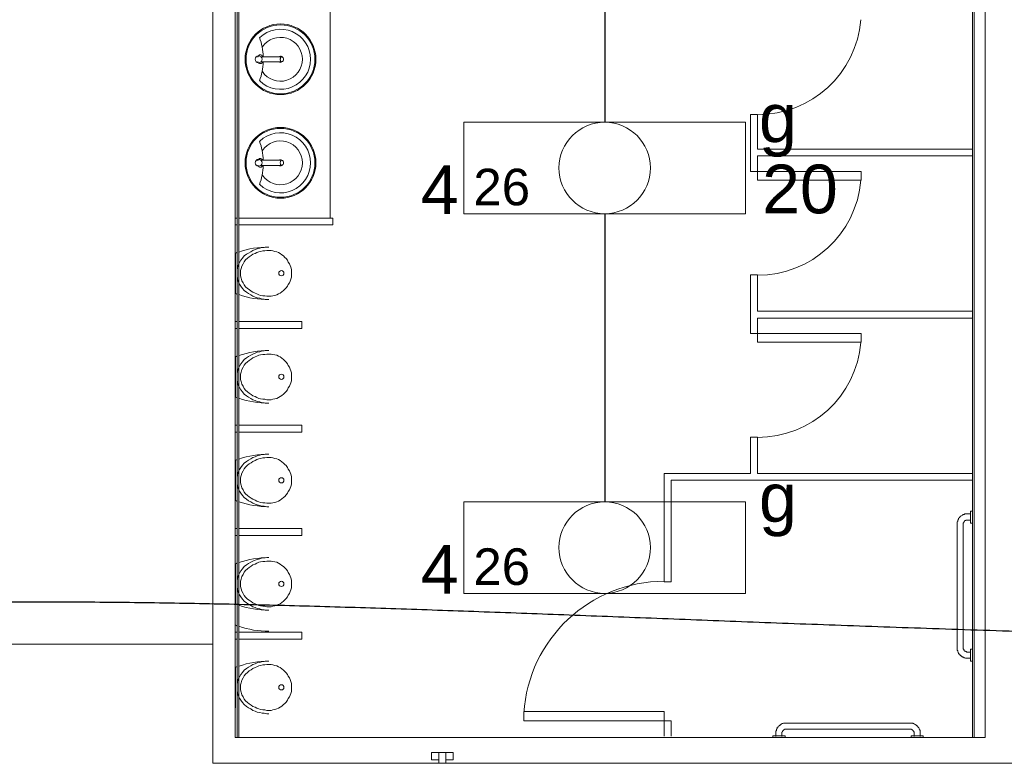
# Model space of a CAD drawing. Header units: metres. Extents: x -81 to 1042, y -541 to 334.
# Tile 90 of 130: x 819.34 to 825.04, y 200.73 to 205.04. Entities that reach past the tile are written whole.
import ezdxf

# ---------------------------------------------------------------- set-up
doc = ezdxf.new("R2010")
doc.units = ezdxf.units.M
for name, color, linetype, lineweight in [('Arquitetura ', 134, 'Continuous', 5), ('EL-Condutos', 4, 'Continuous', 30), ('EL-Textos pontos', 5, 'Continuous', 20), ('P-SIMBOL', 5, 'Continuous', 20)]:
    doc.layers.add(name, color=color, linetype=linetype, lineweight=lineweight)
doc.styles.add('Arial', font='arial.ttf', dxfattribs={"height": 0.025})

msp = doc.modelspace()

# ---------------------------------------------------------------- linework, layer by layer
at = {"layer": 'Arquitetura ', "color": 7}
for p, q in [((820.4563, 207.6336), (820.4563, 200.7336)), ((820.5863, 200.8836), (820.5863, 207.4836)), ((820.5963, 207.4836), (820.5963, 200.8836)), ((820.6063, 200.8836), (820.6063, 207.4836)), ((824.8663, 200.8836), (824.8663, 206.1336)), ((824.9313, 206.1336), (824.9313, 200.8836)), ((824.8563, 205.1936), (824.8563, 204.2936)), ((823.5713, 204.4936), (823.5713, 204.1636)), ((823.6113, 204.4936), (823.5713, 204.4936)), ((823.6113, 204.2936), (823.6113, 204.4936)), ((824.8563, 204.2936), (823.6113, 204.2936)), ((823.6113, 204.1636), (823.6113, 204.2536)), ((823.6113, 204.2536), (824.8563, 204.2536)), ((824.8563, 204.2536), (824.8563, 203.3536)), ((823.5713, 204.1636), (823.6113, 204.1636)), ((823.6113, 204.1636), (824.2113, 204.1636)), ((823.6113, 204.1636), (823.6113, 204.1136)), ((824.2113, 204.1636), (824.2113, 204.1136)), ((823.6113, 204.1136), (824.2113, 204.1136)), ((823.5713, 203.5636), (823.5713, 203.2236)), ((823.6113, 203.5636), (823.5713, 203.5636)), ((823.6113, 203.3536), (823.6113, 203.5636)), ((824.8563, 203.3536), (823.6113, 203.3536)), ((823.6113, 203.2236), (823.6113, 203.3136)), ((823.6113, 203.3136), (824.8563, 203.3136)), ((824.8563, 203.3136), (824.8563, 202.4136)), ((823.5713, 203.2236), (823.6113, 203.2236)), ((823.6113, 203.2236), (824.2113, 203.2236)), ((823.6113, 203.2236), (823.6113, 203.1736)), ((824.2113, 203.2236), (824.2113, 203.1736)), ((823.6113, 203.1736), (824.2113, 203.1736)), ((823.5713, 202.6236), (823.5713, 202.4136)), ((823.6113, 202.6236), (823.5713, 202.6236)), ((823.6113, 202.4136), (823.6113, 202.6236)), ((823.0713, 202.4136), (823.0713, 201.7856)), ((823.5713, 202.4136), (823.0713, 202.4136)), ((824.8563, 202.4136), (823.6113, 202.4136)), ((823.1113, 201.7856), (823.1113, 202.3736)), ((823.1113, 202.3736), (824.8563, 202.3736)), ((824.8563, 202.3736), (824.8563, 200.8836)), ((823.0713, 201.7856), (823.1113, 201.7856)), ((823.0713, 201.0336), (822.2583, 201.0336)), ((822.2583, 200.9806), (822.2583, 201.0336)), ((823.0713, 200.9806), (823.0713, 201.0336)), ((823.0713, 200.9806), (822.2583, 200.9806)), ((823.0713, 200.9806), (823.0713, 200.8906)), ((823.1113, 200.9806), (823.0713, 200.9806)), ((823.1113, 200.8906), (823.1113, 200.9806)), ((824.8563, 200.8836), (820.5863, 200.8836)), ((824.9313, 200.8836), (824.8663, 200.8836)), ((821.7233, 200.7956), (821.7233, 200.7536)), ((821.7233, 200.7956), (821.8483, 200.7956)), ((821.7663, 200.7956), (821.7663, 200.7336)), ((821.8063, 200.7336), (821.8063, 200.7956)), ((821.8483, 200.7956), (821.8483, 200.7536)), ((820.4563, 200.7336), (829.5313, 200.7336)), ((821.7233, 200.7536), (821.7663, 200.7536)), ((821.7663, 200.7336), (821.8063, 200.7336)), ((821.8483, 200.7536), (821.8063, 200.7536))]:
    msp.add_line(p, q, dxfattribs=at)
at = {"layer": 'Arquitetura ', "color": 8}
for p, q in [((821.1363, 203.8936), (821.1363, 207.4836)), ((820.8563, 204.8286), (820.7333, 204.8286)), ((820.8563, 204.7986), (820.7333, 204.7986)), ((820.8563, 204.2286), (820.7333, 204.2286)), ((820.8563, 204.1986), (820.7333, 204.1986)), ((820.5863, 203.8936), (820.5963, 203.8936)), ((820.6063, 203.8936), (821.1513, 203.8936)), ((821.1513, 203.8536), (821.1513, 203.8936)), ((820.5963, 203.8536), (820.5863, 203.8536)), ((821.1513, 203.8536), (820.6063, 203.8536)), ((820.5883, 203.4556), (820.5883, 203.6906)), ((820.5863, 203.2936), (820.5963, 203.2936)), ((820.6063, 203.2936), (820.9713, 203.2936)), ((820.9713, 203.2536), (820.9713, 203.2936)), ((820.5963, 203.2536), (820.5863, 203.2536)), ((820.9713, 203.2536), (820.6063, 203.2536)), ((820.5883, 202.8556), (820.5883, 203.0906)), ((820.5863, 202.6936), (820.5963, 202.6936)), ((820.6063, 202.6936), (820.9713, 202.6936)), ((820.9713, 202.6536), (820.9713, 202.6936)), ((820.5963, 202.6536), (820.5863, 202.6536)), ((820.9713, 202.6536), (820.6063, 202.6536)), ((820.5883, 202.2556), (820.5883, 202.4906)), ((824.8463, 202.1786), (824.8263, 202.1786)), ((824.8563, 202.1956), (824.8463, 202.1956)), ((824.8463, 202.1606), (824.8463, 202.1956)), ((824.8463, 202.1256), (824.8463, 202.1606)), ((824.7683, 202.1206), (824.7683, 201.4006)), ((824.8033, 201.4006), (824.8033, 202.1206)), ((824.8263, 202.1436), (824.8463, 202.1436)), ((824.8463, 202.1256), (824.8563, 202.1256)), ((820.5863, 202.0936), (820.5963, 202.0936)), ((820.5963, 202.0536), (820.5863, 202.0536)), ((820.6063, 202.0936), (820.9713, 202.0936)), ((820.9713, 202.0536), (820.6063, 202.0536)), ((820.9713, 202.0536), (820.9713, 202.0936)), ((820.5883, 201.6556), (820.5883, 201.8906)), ((820.5863, 201.4936), (820.5963, 201.4936)), ((820.6063, 201.4936), (820.9713, 201.4936)), ((820.9713, 201.4536), (820.9713, 201.4936)), ((819.2563, 201.4236), (820.4563, 201.4236)), ((820.5963, 201.4536), (820.5863, 201.4536)), ((820.9713, 201.4536), (820.6063, 201.4536)), ((824.8463, 201.3786), (824.8263, 201.3786)), ((824.8563, 201.3956), (824.8463, 201.3956)), ((824.8463, 201.3606), (824.8463, 201.3956)), ((824.8463, 201.3256), (824.8463, 201.3606)), ((824.8263, 201.3436), (824.8463, 201.3436)), ((824.8463, 201.3256), (824.8563, 201.3256)), ((820.5883, 201.0556), (820.5883, 201.2906)), ((824.4963, 200.9656), (823.7763, 200.9656)), ((823.7183, 200.9086), (823.7183, 200.8886)), ((823.7533, 200.8886), (823.7533, 200.9086)), ((823.7763, 200.9306), (824.4963, 200.9306)), ((824.5183, 200.9086), (824.5183, 200.8886)), ((824.5533, 200.8886), (824.5533, 200.9086)), ((823.7013, 200.8936), (823.7013, 200.8836)), ((823.7013, 200.8936), (823.7363, 200.8936)), ((823.7363, 200.8936), (823.7713, 200.8936)), ((823.7713, 200.8836), (823.7713, 200.8936)), ((824.5013, 200.8936), (824.5013, 200.8836)), ((824.5013, 200.8936), (824.5363, 200.8936)), ((824.5363, 200.8936), (824.5713, 200.8936)), ((824.5713, 200.8836), (824.5713, 200.8936))]:
    msp.add_line(p, q, dxfattribs=at)
at = {"layer": 'Arquitetura ', "color": 1}
for p, q in [((824.8563, 204.2936), (824.8563, 204.2536)), ((824.8563, 203.3536), (824.8563, 203.3136)), ((824.8563, 202.4136), (824.8563, 202.3736)), ((824.8663, 200.8836), (824.8563, 200.8836))]:
    msp.add_line(p, q, dxfattribs=at)
at = {"layer": 'Arquitetura ', "color": 8}
for points in [[(820.7313, 204.8386), (820.7283, 204.8386), (820.7263, 204.8386), (820.7233, 204.8356), (820.7233, 204.8356), (820.7213, 204.8336), (820.7183, 204.8336), (820.7183, 204.8306), (820.7163, 204.8286), (820.7163, 204.8256), (820.7163, 204.8256)], [(820.7433, 204.8306), (820.7433, 204.8336), (820.7413, 204.8336), (820.7383, 204.8356), (820.7383, 204.8356), (820.7363, 204.8386), (820.7333, 204.8386), (820.7313, 204.8386)], [(820.7163, 204.8006), (820.7163, 204.8006), (820.7163, 204.7986), (820.7183, 204.7956), (820.7183, 204.7936), (820.7213, 204.7936), (820.7233, 204.7906), (820.7233, 204.7906), (820.7263, 204.7886), (820.7283, 204.7886), (820.7313, 204.7886)], [(820.7313, 204.7886), (820.7333, 204.7886), (820.7363, 204.7886), (820.7383, 204.7906), (820.7383, 204.7906), (820.7413, 204.7936), (820.7433, 204.7936), (820.7433, 204.7956)], [(820.8563, 204.8286), (820.8533, 204.8286), (820.8533, 204.8286), (820.8513, 204.8256), (820.8513, 204.8256), (820.8513, 204.8256), (820.8483, 204.8236), (820.8483, 204.8236), (820.8483, 204.8206), (820.8483, 204.8206), (820.8483, 204.8206), (820.8483, 204.8186), (820.8483, 204.8186), (820.8483, 204.8186), (820.8463, 204.8156), (820.8463, 204.8156), (820.8463, 204.8156), (820.8463, 204.8136), (820.8463, 204.8136), (820.8463, 204.8136), (820.8463, 204.8106), (820.8463, 204.8106), (820.8463, 204.8106), (820.8483, 204.8086), (820.8483, 204.8086), (820.8483, 204.8086), (820.8483, 204.8056), (820.8483, 204.8056), (820.8483, 204.8056), (820.8483, 204.8036), (820.8483, 204.8036), (820.8513, 204.8006), (820.8513, 204.8006), (820.8513, 204.8006), (820.8533, 204.7986), (820.8533, 204.7986), (820.8563, 204.7986)], [(820.7313, 204.2386), (820.7283, 204.2386), (820.7263, 204.2386), (820.7233, 204.2356), (820.7233, 204.2356), (820.7213, 204.2336), (820.7183, 204.2336), (820.7183, 204.2306), (820.7163, 204.2286), (820.7163, 204.2256), (820.7163, 204.2256)], [(820.7433, 204.2306), (820.7433, 204.2336), (820.7413, 204.2336), (820.7383, 204.2356), (820.7383, 204.2356), (820.7363, 204.2386), (820.7333, 204.2386), (820.7313, 204.2386)], [(820.8563, 204.2286), (820.8533, 204.2286), (820.8533, 204.2286), (820.8513, 204.2256), (820.8513, 204.2256), (820.8513, 204.2256), (820.8483, 204.2236), (820.8483, 204.2236), (820.8483, 204.2206), (820.8483, 204.2206), (820.8483, 204.2206), (820.8483, 204.2186), (820.8483, 204.2186), (820.8483, 204.2186), (820.8463, 204.2156), (820.8463, 204.2156), (820.8463, 204.2156), (820.8463, 204.2136), (820.8463, 204.2136), (820.8463, 204.2136), (820.8463, 204.2106), (820.8463, 204.2106), (820.8463, 204.2106), (820.8483, 204.2086), (820.8483, 204.2086), (820.8483, 204.2086), (820.8483, 204.2056), (820.8483, 204.2056), (820.8483, 204.2056), (820.8483, 204.2036), (820.8483, 204.2036), (820.8513, 204.2006), (820.8513, 204.2006), (820.8513, 204.2006), (820.8533, 204.1986), (820.8533, 204.1986), (820.8563, 204.1986)], [(820.7163, 204.2006), (820.7163, 204.2006), (820.7163, 204.1986), (820.7183, 204.1956), (820.7183, 204.1936), (820.7213, 204.1936), (820.7233, 204.1906), (820.7233, 204.1906), (820.7263, 204.1886), (820.7283, 204.1886), (820.7313, 204.1886)], [(820.7313, 204.1886), (820.7333, 204.1886), (820.7363, 204.1886), (820.7383, 204.1906), (820.7383, 204.1906), (820.7413, 204.1936), (820.7433, 204.1936), (820.7433, 204.1956)], [(820.7813, 203.7256), (820.7683, 203.7256), (820.7533, 203.7236), (820.7413, 203.7236), (820.7283, 203.7186), (820.7133, 203.7156), (820.7013, 203.7106), (820.6883, 203.7056), (820.6763, 203.6986), (820.6633, 203.6906), (820.6513, 203.6836), (820.6383, 203.6736), (820.6283, 203.6606), (820.6183, 203.6486), (820.6113, 203.6356), (820.6033, 203.6206), (820.5983, 203.6056), (820.5963, 203.5886), (820.5963, 203.5736), (820.5963, 203.5586), (820.5983, 203.5406), (820.6033, 203.5256), (820.6113, 203.5106), (820.6183, 203.4986), (820.6283, 203.4856), (820.6383, 203.4736), (820.6513, 203.4636), (820.6633, 203.4556), (820.6763, 203.4486), (820.6883, 203.4406), (820.7013, 203.4356), (820.7133, 203.4306), (820.7283, 203.4286), (820.7413, 203.4236), (820.7533, 203.4236), (820.7683, 203.4206), (820.7813, 203.4206)], [(820.7813, 203.7056), (820.7683, 203.7056), (820.7583, 203.7036), (820.7463, 203.7036), (820.7333, 203.7006), (820.7233, 203.6986), (820.7113, 203.6936), (820.7013, 203.6886), (820.6883, 203.6836), (820.6783, 203.6756), (820.6663, 203.6686), (820.6563, 203.6606), (820.6463, 203.6506), (820.6383, 203.6406), (820.6313, 203.6286), (820.6233, 203.6156), (820.6213, 203.6006), (820.6163, 203.5886), (820.6163, 203.5736), (820.6163, 203.5586), (820.6213, 203.5456), (820.6233, 203.5306), (820.6313, 203.5186), (820.6383, 203.5056), (820.6463, 203.4956), (820.6563, 203.4856), (820.6663, 203.4786), (820.6783, 203.4706), (820.6883, 203.4636), (820.7013, 203.4586), (820.7113, 203.4536), (820.7233, 203.4486), (820.7333, 203.4456), (820.7463, 203.4436), (820.7583, 203.4436), (820.7683, 203.4406), (820.7813, 203.4406)], [(820.7813, 203.4406), (820.7933, 203.4406), (820.8033, 203.4436), (820.8163, 203.4456), (820.8263, 203.4486), (820.8363, 203.4536), (820.8463, 203.4586), (820.8563, 203.4656), (820.8663, 203.4736), (820.8733, 203.4806), (820.8813, 203.4886), (820.8883, 203.4986), (820.8933, 203.5086), (820.9013, 203.5186), (820.9033, 203.5286), (820.9083, 203.5386), (820.9113, 203.5506), (820.9113, 203.5606), (820.9113, 203.5736), (820.9113, 203.5856), (820.9113, 203.5956), (820.9083, 203.6086), (820.9033, 203.6186), (820.9013, 203.6286), (820.8933, 203.6386), (820.8883, 203.6486), (820.8813, 203.6586), (820.8733, 203.6656), (820.8663, 203.6736), (820.8563, 203.6806), (820.8463, 203.6886), (820.8363, 203.6936), (820.8263, 203.6986), (820.8163, 203.7006), (820.8033, 203.7036), (820.7933, 203.7056), (820.7813, 203.7056)], [(820.7813, 203.1256), (820.7683, 203.1256), (820.7533, 203.1236), (820.7413, 203.1236), (820.7283, 203.1186), (820.7133, 203.1156), (820.7013, 203.1106), (820.6883, 203.1056), (820.6763, 203.0986), (820.6633, 203.0906), (820.6513, 203.0836), (820.6383, 203.0736), (820.6283, 203.0606), (820.6183, 203.0486), (820.6113, 203.0356), (820.6033, 203.0206), (820.5983, 203.0056), (820.5963, 202.9886), (820.5963, 202.9736), (820.5963, 202.9586), (820.5983, 202.9406), (820.6033, 202.9256), (820.6113, 202.9106), (820.6183, 202.8986), (820.6283, 202.8856), (820.6383, 202.8736), (820.6513, 202.8636), (820.6633, 202.8556), (820.6763, 202.8486), (820.6883, 202.8406), (820.7013, 202.8356), (820.7133, 202.8306), (820.7283, 202.8286), (820.7413, 202.8236), (820.7533, 202.8236), (820.7683, 202.8206), (820.7813, 202.8206)], [(820.7813, 203.1056), (820.7683, 203.1056), (820.7583, 203.1036), (820.7463, 203.1036), (820.7333, 203.1006), (820.7233, 203.0986), (820.7113, 203.0936), (820.7013, 203.0886), (820.6883, 203.0836), (820.6783, 203.0756), (820.6663, 203.0686), (820.6563, 203.0606), (820.6463, 203.0506), (820.6383, 203.0406), (820.6313, 203.0286), (820.6233, 203.0156), (820.6213, 203.0006), (820.6163, 202.9886), (820.6163, 202.9736), (820.6163, 202.9586), (820.6213, 202.9456), (820.6233, 202.9306), (820.6313, 202.9186), (820.6383, 202.9056), (820.6463, 202.8956), (820.6563, 202.8856), (820.6663, 202.8786), (820.6783, 202.8706), (820.6883, 202.8636), (820.7013, 202.8586), (820.7113, 202.8536), (820.7233, 202.8486), (820.7333, 202.8456), (820.7463, 202.8436), (820.7583, 202.8436), (820.7683, 202.8406), (820.7813, 202.8406)], [(820.7813, 202.8406), (820.7933, 202.8406), (820.8033, 202.8436), (820.8163, 202.8456), (820.8263, 202.8486), (820.8363, 202.8536), (820.8463, 202.8586), (820.8563, 202.8656), (820.8663, 202.8736), (820.8733, 202.8806), (820.8813, 202.8886), (820.8883, 202.8986), (820.8933, 202.9086), (820.9013, 202.9186), (820.9033, 202.9286), (820.9083, 202.9386), (820.9113, 202.9506), (820.9113, 202.9606), (820.9113, 202.9736), (820.9113, 202.9856), (820.9113, 202.9956), (820.9083, 203.0086), (820.9033, 203.0186), (820.9013, 203.0286), (820.8933, 203.0386), (820.8883, 203.0486), (820.8813, 203.0586), (820.8733, 203.0656), (820.8663, 203.0736), (820.8563, 203.0806), (820.8463, 203.0886), (820.8363, 203.0936), (820.8263, 203.0986), (820.8163, 203.1006), (820.8033, 203.1036), (820.7933, 203.1056), (820.7813, 203.1056)], [(820.7813, 202.5256), (820.7683, 202.5256), (820.7533, 202.5236), (820.7413, 202.5236), (820.7283, 202.5186), (820.7133, 202.5156), (820.7013, 202.5106), (820.6883, 202.5056), (820.6763, 202.4986), (820.6633, 202.4906), (820.6513, 202.4836), (820.6383, 202.4736), (820.6283, 202.4606), (820.6183, 202.4486), (820.6113, 202.4356), (820.6033, 202.4206), (820.5983, 202.4056), (820.5963, 202.3886), (820.5963, 202.3736), (820.5963, 202.3586), (820.5983, 202.3406), (820.6033, 202.3256), (820.6113, 202.3106), (820.6183, 202.2986), (820.6283, 202.2856), (820.6383, 202.2736), (820.6513, 202.2636), (820.6633, 202.2556), (820.6763, 202.2486), (820.6883, 202.2406), (820.7013, 202.2356), (820.7133, 202.2306), (820.7283, 202.2286), (820.7413, 202.2236), (820.7533, 202.2236), (820.7683, 202.2206), (820.7813, 202.2206)], [(820.7813, 202.5056), (820.7683, 202.5056), (820.7583, 202.5036), (820.7463, 202.5036), (820.7333, 202.5006), (820.7233, 202.4986), (820.7113, 202.4936), (820.7013, 202.4886), (820.6883, 202.4836), (820.6783, 202.4756), (820.6663, 202.4686), (820.6563, 202.4606), (820.6463, 202.4506), (820.6383, 202.4406), (820.6313, 202.4286), (820.6233, 202.4156), (820.6213, 202.4006), (820.6163, 202.3886), (820.6163, 202.3736), (820.6163, 202.3586), (820.6213, 202.3456), (820.6233, 202.3306), (820.6313, 202.3186), (820.6383, 202.3056), (820.6463, 202.2956), (820.6563, 202.2856), (820.6663, 202.2786), (820.6783, 202.2706), (820.6883, 202.2636), (820.7013, 202.2586), (820.7113, 202.2536), (820.7233, 202.2486), (820.7333, 202.2456), (820.7463, 202.2436), (820.7583, 202.2436), (820.7683, 202.2406), (820.7813, 202.2406)], [(820.7813, 202.2406), (820.7933, 202.2406), (820.8033, 202.2436), (820.8163, 202.2456), (820.8263, 202.2486), (820.8363, 202.2536), (820.8463, 202.2586), (820.8563, 202.2656), (820.8663, 202.2736), (820.8733, 202.2806), (820.8813, 202.2886), (820.8883, 202.2986), (820.8933, 202.3086), (820.9013, 202.3186), (820.9033, 202.3286), (820.9083, 202.3386), (820.9113, 202.3506), (820.9113, 202.3606), (820.9113, 202.3736), (820.9113, 202.3856), (820.9113, 202.3956), (820.9083, 202.4086), (820.9033, 202.4186), (820.9013, 202.4286), (820.8933, 202.4386), (820.8883, 202.4486), (820.8813, 202.4586), (820.8733, 202.4656), (820.8663, 202.4736), (820.8563, 202.4806), (820.8463, 202.4886), (820.8363, 202.4936), (820.8263, 202.4986), (820.8163, 202.5006), (820.8033, 202.5036), (820.7933, 202.5056), (820.7813, 202.5056)], [(824.8263, 202.1786), (824.8233, 202.1786), (824.8213, 202.1786), (824.8183, 202.1786), (824.8163, 202.1786), (824.8133, 202.1786), (824.8113, 202.1786), (824.8113, 202.1756), (824.8083, 202.1756), (824.8063, 202.1756), (824.8033, 202.1756), (824.8013, 202.1736), (824.7983, 202.1736), (824.7963, 202.1706), (824.7963, 202.1706), (824.7933, 202.1686), (824.7913, 202.1686), (824.7883, 202.1656), (824.7883, 202.1656), (824.7863, 202.1636), (824.7833, 202.1606), (824.7833, 202.1606), (824.7813, 202.1586), (824.7813, 202.1556), (824.7783, 202.1536), (824.7763, 202.1536), (824.7763, 202.1506), (824.7763, 202.1486), (824.7733, 202.1456), (824.7733, 202.1436), (824.7713, 202.1436), (824.7713, 202.1406), (824.7713, 202.1386), (824.7713, 202.1356), (824.7683, 202.1336), (824.7683, 202.1306), (824.7683, 202.1286), (824.7683, 202.1256), (824.7683, 202.1236), (824.7683, 202.1206), (824.7683, 202.1206)], [(824.8033, 202.1206), (824.8033, 202.1236), (824.8033, 202.1236), (824.8033, 202.1236), (824.8033, 202.1256), (824.8033, 202.1256), (824.8033, 202.1256), (824.8063, 202.1286), (824.8063, 202.1286), (824.8063, 202.1286), (824.8063, 202.1306), (824.8063, 202.1306), (824.8063, 202.1306), (824.8063, 202.1336), (824.8083, 202.1336), (824.8083, 202.1336), (824.8083, 202.1336), (824.8083, 202.1356), (824.8083, 202.1356), (824.8113, 202.1356), (824.8113, 202.1386), (824.8113, 202.1386), (824.8113, 202.1386), (824.8133, 202.1386), (824.8133, 202.1386), (824.8133, 202.1406), (824.8163, 202.1406), (824.8163, 202.1406), (824.8163, 202.1406), (824.8163, 202.1406), (824.8183, 202.1406), (824.8183, 202.1436), (824.8183, 202.1436), (824.8213, 202.1436), (824.8213, 202.1436), (824.8233, 202.1436), (824.8233, 202.1436), (824.8233, 202.1436), (824.8263, 202.1436), (824.8263, 202.1436), (824.8263, 202.1436)], [(820.7813, 201.9256), (820.7683, 201.9256), (820.7533, 201.9236), (820.7413, 201.9236), (820.7283, 201.9186), (820.7133, 201.9156), (820.7013, 201.9106), (820.6883, 201.9056), (820.6763, 201.8986), (820.6633, 201.8906), (820.6513, 201.8836), (820.6383, 201.8736), (820.6283, 201.8606), (820.6183, 201.8486), (820.6113, 201.8356), (820.6033, 201.8206), (820.5983, 201.8056), (820.5963, 201.7886), (820.5963, 201.7736), (820.5963, 201.7586), (820.5983, 201.7406), (820.6033, 201.7256), (820.6113, 201.7106), (820.6183, 201.6986), (820.6283, 201.6856), (820.6383, 201.6736), (820.6513, 201.6636), (820.6633, 201.6556), (820.6763, 201.6486), (820.6883, 201.6406), (820.7013, 201.6356), (820.7133, 201.6306), (820.7283, 201.6286), (820.7413, 201.6236), (820.7533, 201.6236), (820.7683, 201.6206), (820.7813, 201.6206)], [(820.7813, 201.9056), (820.7683, 201.9056), (820.7583, 201.9036), (820.7463, 201.9036), (820.7333, 201.9006), (820.7233, 201.8986), (820.7113, 201.8936), (820.7013, 201.8886), (820.6883, 201.8836), (820.6783, 201.8756), (820.6663, 201.8686), (820.6563, 201.8606), (820.6463, 201.8506), (820.6383, 201.8406), (820.6313, 201.8286), (820.6233, 201.8156), (820.6213, 201.8006), (820.6163, 201.7886), (820.6163, 201.7736), (820.6163, 201.7586), (820.6213, 201.7456), (820.6233, 201.7306), (820.6313, 201.7186), (820.6383, 201.7056), (820.6463, 201.6956), (820.6563, 201.6856), (820.6663, 201.6786), (820.6783, 201.6706), (820.6883, 201.6636), (820.7013, 201.6586), (820.7113, 201.6536), (820.7233, 201.6486), (820.7333, 201.6456), (820.7463, 201.6436), (820.7583, 201.6436), (820.7683, 201.6406), (820.7813, 201.6406)], [(820.7813, 201.6406), (820.7933, 201.6406), (820.8033, 201.6436), (820.8163, 201.6456), (820.8263, 201.6486), (820.8363, 201.6536), (820.8463, 201.6586), (820.8563, 201.6656), (820.8663, 201.6736), (820.8733, 201.6806), (820.8813, 201.6886), (820.8883, 201.6986), (820.8933, 201.7086), (820.9013, 201.7186), (820.9033, 201.7286), (820.9083, 201.7386), (820.9113, 201.7506), (820.9113, 201.7606), (820.9113, 201.7736), (820.9113, 201.7856), (820.9113, 201.7956), (820.9083, 201.8086), (820.9033, 201.8186), (820.9013, 201.8286), (820.8933, 201.8386), (820.8883, 201.8486), (820.8813, 201.8586), (820.8733, 201.8656), (820.8663, 201.8736), (820.8563, 201.8806), (820.8463, 201.8886), (820.8363, 201.8936), (820.8263, 201.8986), (820.8163, 201.9006), (820.8033, 201.9036), (820.7933, 201.9056), (820.7813, 201.9056)], [(824.7683, 201.4006), (824.7683, 201.3986), (824.7683, 201.3956), (824.7683, 201.3936), (824.7683, 201.3906), (824.7683, 201.3906), (824.7683, 201.3886), (824.7713, 201.3856), (824.7713, 201.3836), (824.7713, 201.3806), (824.7733, 201.3786), (824.7733, 201.3756), (824.7733, 201.3736), (824.7763, 201.3736), (824.7763, 201.3706), (824.7783, 201.3686), (824.7783, 201.3656), (824.7813, 201.3656), (824.7833, 201.3636), (824.7833, 201.3606), (824.7863, 201.3606), (824.7883, 201.3586), (824.7883, 201.3556), (824.7913, 201.3556), (824.7933, 201.3536), (824.7933, 201.3536), (824.7963, 201.3506), (824.7983, 201.3506), (824.8013, 201.3486), (824.8033, 201.3486), (824.8063, 201.3486), (824.8063, 201.3456), (824.8083, 201.3456), (824.8113, 201.3456), (824.8133, 201.3456), (824.8163, 201.3436), (824.8183, 201.3436), (824.8213, 201.3436), (824.8233, 201.3436), (824.8263, 201.3436), (824.8263, 201.3436)], [(824.8263, 201.3786), (824.8263, 201.3786), (824.8233, 201.3786), (824.8233, 201.3786), (824.8233, 201.3806), (824.8213, 201.3806), (824.8213, 201.3806), (824.8213, 201.3806), (824.8183, 201.3806), (824.8183, 201.3806), (824.8183, 201.3806), (824.8163, 201.3806), (824.8163, 201.3806), (824.8163, 201.3836), (824.8133, 201.3836), (824.8133, 201.3836), (824.8133, 201.3836), (824.8113, 201.3836), (824.8113, 201.3856), (824.8113, 201.3856), (824.8113, 201.3856), (824.8083, 201.3856), (824.8083, 201.3886), (824.8083, 201.3886), (824.8083, 201.3886), (824.8083, 201.3886), (824.8063, 201.3906), (824.8063, 201.3906), (824.8063, 201.3906), (824.8063, 201.3936), (824.8063, 201.3936), (824.8063, 201.3936), (824.8063, 201.3956), (824.8033, 201.3956), (824.8033, 201.3956), (824.8033, 201.3986), (824.8033, 201.3986), (824.8033, 201.3986), (824.8033, 201.4006), (824.8033, 201.4006), (824.8033, 201.4006)], [(820.7813, 201.3256), (820.7683, 201.3256), (820.7533, 201.3236), (820.7413, 201.3236), (820.7283, 201.3186), (820.7133, 201.3156), (820.7013, 201.3106), (820.6883, 201.3056), (820.6763, 201.2986), (820.6633, 201.2906), (820.6513, 201.2836), (820.6383, 201.2736), (820.6283, 201.2606), (820.6183, 201.2486), (820.6113, 201.2356), (820.6033, 201.2206), (820.5983, 201.2056), (820.5963, 201.1886), (820.5963, 201.1736), (820.5963, 201.1586), (820.5983, 201.1406), (820.6033, 201.1256), (820.6113, 201.1106), (820.6183, 201.0986), (820.6283, 201.0856), (820.6383, 201.0736), (820.6513, 201.0636), (820.6633, 201.0556), (820.6763, 201.0486), (820.6883, 201.0406), (820.7013, 201.0356), (820.7133, 201.0306), (820.7283, 201.0286), (820.7413, 201.0236), (820.7533, 201.0236), (820.7683, 201.0206), (820.7813, 201.0206)], [(820.7813, 201.3056), (820.7683, 201.3056), (820.7583, 201.3036), (820.7463, 201.3036), (820.7333, 201.3006), (820.7233, 201.2986), (820.7113, 201.2936), (820.7013, 201.2886), (820.6883, 201.2836), (820.6783, 201.2756), (820.6663, 201.2686), (820.6563, 201.2606), (820.6463, 201.2506), (820.6383, 201.2406), (820.6313, 201.2286), (820.6233, 201.2156), (820.6213, 201.2006), (820.6163, 201.1886), (820.6163, 201.1736), (820.6163, 201.1586), (820.6213, 201.1456), (820.6233, 201.1306), (820.6313, 201.1186), (820.6383, 201.1056), (820.6463, 201.0956), (820.6563, 201.0856), (820.6663, 201.0786), (820.6783, 201.0706), (820.6883, 201.0636), (820.7013, 201.0586), (820.7113, 201.0536), (820.7233, 201.0486), (820.7333, 201.0456), (820.7463, 201.0436), (820.7583, 201.0436), (820.7683, 201.0406), (820.7813, 201.0406)], [(820.7813, 201.0406), (820.7933, 201.0406), (820.8033, 201.0436), (820.8163, 201.0456), (820.8263, 201.0486), (820.8363, 201.0536), (820.8463, 201.0586), (820.8563, 201.0656), (820.8663, 201.0736), (820.8733, 201.0806), (820.8813, 201.0886), (820.8883, 201.0986), (820.8933, 201.1086), (820.9013, 201.1186), (820.9033, 201.1286), (820.9083, 201.1386), (820.9113, 201.1506), (820.9113, 201.1606), (820.9113, 201.1736), (820.9113, 201.1856), (820.9113, 201.1956), (820.9083, 201.2086), (820.9033, 201.2186), (820.9013, 201.2286), (820.8933, 201.2386), (820.8883, 201.2486), (820.8813, 201.2586), (820.8733, 201.2656), (820.8663, 201.2736), (820.8563, 201.2806), (820.8463, 201.2886), (820.8363, 201.2936), (820.8263, 201.2986), (820.8163, 201.3006), (820.8033, 201.3036), (820.7933, 201.3056), (820.7813, 201.3056)], [(823.7763, 200.9656), (823.7733, 200.9656), (823.7713, 200.9656), (823.7683, 200.9656), (823.7663, 200.9656), (823.7633, 200.9656), (823.7613, 200.9656), (823.7613, 200.9656), (823.7583, 200.9636), (823.7563, 200.9636), (823.7533, 200.9636), (823.7513, 200.9606), (823.7483, 200.9606), (823.7463, 200.9586), (823.7463, 200.9586), (823.7433, 200.9556), (823.7413, 200.9556), (823.7383, 200.9536), (823.7383, 200.9536), (823.7363, 200.9506), (823.7333, 200.9486), (823.7333, 200.9486), (823.7313, 200.9456), (823.7313, 200.9436), (823.7283, 200.9436), (823.7263, 200.9406), (823.7263, 200.9386), (823.7263, 200.9356), (823.7233, 200.9336), (823.7233, 200.9306), (823.7213, 200.9306), (823.7213, 200.9286), (823.7213, 200.9256), (823.7213, 200.9236), (823.7183, 200.9206), (823.7183, 200.9186), (823.7183, 200.9156), (823.7183, 200.9136), (823.7183, 200.9106), (823.7183, 200.9086), (823.7183, 200.9086)], [(824.5533, 200.9086), (824.5533, 200.9106), (824.5533, 200.9136), (824.5533, 200.9156), (824.5533, 200.9186), (824.5533, 200.9206), (824.5533, 200.9236), (824.5513, 200.9256), (824.5513, 200.9286), (824.5513, 200.9286), (824.5483, 200.9306), (824.5483, 200.9336), (824.5483, 200.9356), (824.5463, 200.9386), (824.5463, 200.9406), (824.5433, 200.9406), (824.5433, 200.9436), (824.5413, 200.9456), (824.5383, 200.9486), (824.5383, 200.9486), (824.5363, 200.9506), (824.5333, 200.9506), (824.5333, 200.9536), (824.5313, 200.9556), (824.5283, 200.9556), (824.5283, 200.9586), (824.5263, 200.9586), (824.5233, 200.9606), (824.5213, 200.9606), (824.5183, 200.9606), (824.5163, 200.9636), (824.5163, 200.9636), (824.5133, 200.9636), (824.5113, 200.9656), (824.5083, 200.9656), (824.5063, 200.9656), (824.5033, 200.9656), (824.5013, 200.9656), (824.4983, 200.9656), (824.4963, 200.9656), (824.4963, 200.9656)], [(823.7533, 200.9086), (823.7533, 200.9106), (823.7533, 200.9106), (823.7533, 200.9106), (823.7533, 200.9136), (823.7533, 200.9136), (823.7533, 200.9136), (823.7563, 200.9156), (823.7563, 200.9156), (823.7563, 200.9156), (823.7563, 200.9186), (823.7563, 200.9186), (823.7563, 200.9186), (823.7563, 200.9206), (823.7583, 200.9206), (823.7583, 200.9206), (823.7583, 200.9206), (823.7583, 200.9236), (823.7583, 200.9236), (823.7613, 200.9236), (823.7613, 200.9256), (823.7613, 200.9256), (823.7613, 200.9256), (823.7633, 200.9256), (823.7633, 200.9256), (823.7633, 200.9286), (823.7663, 200.9286), (823.7663, 200.9286), (823.7663, 200.9286), (823.7663, 200.9286), (823.7683, 200.9286), (823.7683, 200.9306), (823.7683, 200.9306), (823.7713, 200.9306), (823.7713, 200.9306), (823.7733, 200.9306), (823.7733, 200.9306), (823.7733, 200.9306), (823.7763, 200.9306), (823.7763, 200.9306), (823.7763, 200.9306)], [(824.4963, 200.9306), (824.4963, 200.9306), (824.4983, 200.9306), (824.4983, 200.9306), (824.4983, 200.9306), (824.5013, 200.9306), (824.5013, 200.9306), (824.5013, 200.9306), (824.5033, 200.9306), (824.5033, 200.9286), (824.5033, 200.9286), (824.5063, 200.9286), (824.5063, 200.9286), (824.5063, 200.9286), (824.5083, 200.9286), (824.5083, 200.9256), (824.5083, 200.9256), (824.5113, 200.9256), (824.5113, 200.9256), (824.5113, 200.9256), (824.5113, 200.9236), (824.5133, 200.9236), (824.5133, 200.9236), (824.5133, 200.9236), (824.5133, 200.9206), (824.5133, 200.9206), (824.5163, 200.9206), (824.5163, 200.9186), (824.5163, 200.9186), (824.5163, 200.9186), (824.5163, 200.9156), (824.5163, 200.9156), (824.5163, 200.9156), (824.5183, 200.9136), (824.5183, 200.9136), (824.5183, 200.9136), (824.5183, 200.9106), (824.5183, 200.9106), (824.5183, 200.9106), (824.5183, 200.9086), (824.5183, 200.9086)]]:
    msp.add_lwpolyline(points, dxfattribs=at)
for centre in [(820.8533, 203.5736), (820.8533, 202.9736), (820.8533, 202.3736), (820.8533, 201.7736), (820.8533, 201.1736)]:
    msp.add_circle(centre, 0.015, dxfattribs=at)
for centre, radius, start, end in [((820.8483, 204.8136), 0.205, 90, 270), ((820.8483, 204.8136), 0.1995, 0, 180), ((820.8483, 204.8136), 0.205, 270, 90), ((823.6113, 205.0936), 0.6017, 270, 355.138), ((820.8483, 204.8136), 0.1741, 0, 133.788), ((820.3833, 204.8136), 0.3657, 2.3505, 20.0942), ((820.8483, 204.8136), 0.1271, 214.147, 145.853), ((820.7213, 204.8136), 0.02, 90, 270), ((820.7213, 204.8136), 0.02, 270, 90), ((820.8483, 204.8136), 0.1995, 180, 0), ((820.3833, 204.8136), 0.3657, 339.906, 357.649), ((820.8483, 204.8136), 0.1741, 226.212, 0), ((820.8483, 204.8136), 0.0177, 0, 121.985), ((820.8483, 204.8136), 0.0177, 238.015, 0), ((820.8483, 204.2136), 0.205, 90, 270), ((820.8483, 204.2136), 0.1995, 0, 180), ((820.8483, 204.2136), 0.1741, 0, 133.788), ((820.8483, 204.2136), 0.205, 270, 90), ((820.3833, 204.2136), 0.3657, 2.3505, 20.0942), ((820.8483, 204.2136), 0.1271, 214.147, 145.853), ((820.8483, 204.2136), 0.1995, 180, 0), ((820.7213, 204.2136), 0.02, 90, 270), ((820.7213, 204.2136), 0.02, 270, 90), ((820.8483, 204.2136), 0.1741, 226.212, 0), ((820.8483, 204.2136), 0.0177, 0, 121.985), ((820.8483, 204.2136), 0.0177, 238.015, 0), ((820.3833, 204.2136), 0.3657, 339.906, 357.649), ((823.6113, 204.1636), 0.6017, 270, 355.138), ((820.7813, 203.1806), 0.5449, 109.86, 110.674), ((820.7813, 203.1806), 0.5449, 90, 108.759), ((820.7813, 203.9656), 0.5449, 249.326, 250.14), ((820.7813, 203.9656), 0.5449, 251.241, 270), ((820.7813, 202.5806), 0.5449, 90, 108.759), ((823.6113, 203.2236), 0.6017, 270, 355.138), ((820.7813, 202.5806), 0.5449, 109.86, 110.674), ((820.7813, 203.3656), 0.5449, 249.326, 250.14), ((820.7813, 203.3656), 0.5449, 251.241, 270), ((820.7813, 201.9806), 0.5449, 90, 108.759), ((820.7813, 201.9806), 0.5449, 109.86, 110.674), ((820.7813, 202.7656), 0.5449, 249.326, 250.14), ((820.7813, 202.7656), 0.5449, 251.241, 270), ((820.7813, 201.3806), 0.5449, 90, 108.759), ((820.7813, 201.3806), 0.5449, 109.86, 110.674), ((823.0713, 200.9736), 0.8147, 90, 176.411), ((820.7813, 202.1656), 0.5449, 249.326, 250.14), ((820.7813, 202.1656), 0.5449, 251.241, 270), ((820.7813, 202.0436), 0.5449, 249.326, 250.14), ((820.7813, 202.0436), 0.5449, 251.241, 270), ((820.7813, 200.7806), 0.5449, 90, 108.759), ((820.7813, 200.7806), 0.5449, 109.86, 110.674)]:
    msp.add_arc(centre, radius, start, end, dxfattribs=at)
at = {"layer": 'EL-Condutos', "linetype": 'Continuous'}
for points in [[(822.7263, 206.1178), (822.7263, 206.0437), (822.7263, 205.9734), (822.7263, 205.9066), (822.7263, 205.8431), (822.7263, 205.7827), (822.7263, 205.7249), (822.7263, 205.6697), (822.7263, 205.6166), (822.7263, 205.5655), (822.7263, 205.516), (822.7263, 205.4679), (822.7263, 205.4208), (822.7263, 205.3746), (822.7263, 205.329), (822.7263, 205.2836), (822.7263, 205.2382), (822.7263, 205.1925), (822.7263, 205.1463), (822.7263, 205.0993), (822.7263, 205.0511), (822.7263, 205.0016), (822.7263, 204.9505), (822.7263, 204.8974), (822.7263, 204.8422), (822.7263, 204.7845), (822.7263, 204.724), (822.7263, 204.6605), (822.7263, 204.5938), (822.7263, 204.5234), (822.7263, 204.4493)], [(822.7263, 203.9178), (822.7263, 203.8437), (822.7263, 203.7734), (822.7263, 203.7066), (822.7263, 203.6431), (822.7263, 203.5827), (822.7263, 203.5249), (822.7263, 203.4697), (822.7263, 203.4166), (822.7263, 203.3655), (822.7263, 203.316), (822.7263, 203.2679), (822.7263, 203.2208), (822.7263, 203.1746), (822.7263, 203.129), (822.7263, 203.0836), (822.7263, 203.0382), (822.7263, 202.9925), (822.7263, 202.9463), (822.7263, 202.8993), (822.7263, 202.8511), (822.7263, 202.8016), (822.7263, 202.7505), (822.7263, 202.6974), (822.7263, 202.6422), (822.7263, 202.5845), (822.7263, 202.524), (822.7263, 202.4605), (822.7263, 202.3938), (822.7263, 202.3234), (822.7263, 202.2493)], [(815.6741, 201.5111), (816.2256, 201.5547), (816.7564, 201.5905), (817.2692, 201.619), (817.7667, 201.6407), (818.2516, 201.6561), (818.7265, 201.6656), (819.1941, 201.6699), (819.6572, 201.6694), (820.1184, 201.6647), (820.5803, 201.6562), (821.0457, 201.6445), (821.5173, 201.6301), (821.9977, 201.6135), (822.4896, 201.5952), (822.9958, 201.5757), (823.5188, 201.5556), (824.0614, 201.5353), (824.6263, 201.5154), (825.2161, 201.4963), (825.8335, 201.4787), (826.4812, 201.4629), (827.162, 201.4496), (827.8784, 201.4392), (828.6331, 201.4323), (829.429, 201.4293), (830.2685, 201.4308), (831.1545, 201.4372), (832.0895, 201.4492), (833.0764, 201.4672), (834.1177, 201.4917)]]:
    msp.add_spline(points, degree=3, dxfattribs=at)
at = {"layer": 'P-SIMBOL'}
for p, q in [((821.9103, 204.4486), (823.5423, 204.4486)), ((821.9103, 204.4486), (821.9103, 203.9186)), ((823.5423, 204.4486), (823.5423, 203.9186)), ((821.9103, 203.9186), (823.5423, 203.9186)), ((821.9103, 202.2486), (823.5423, 202.2486)), ((821.9103, 202.2486), (821.9103, 201.7186)), ((823.5423, 202.2486), (823.5423, 201.7186)), ((821.9103, 201.7186), (823.5423, 201.7186))]:
    msp.add_line(p, q, dxfattribs=at)
for centre in [(822.7263, 204.1836), (822.7263, 201.9836)]:
    msp.add_circle(centre, 0.265, dxfattribs=at)

# ---------------------------------------------------------------- texts
at = {"layer": 'EL-Textos pontos', "char_height": 0.2824, "attachment_point": 7, "line_spacing_factor": 0.798, "style": 'Arial'}
for s, insert, width in [('g', (823.6203, 204.2466), 0.33888), ('4', (821.6613, 203.9168), 0.33888), ('20', (823.6383, 203.9168), 0.67776), ('g', (823.6203, 202.0466), 0.33888), ('4', (821.6613, 201.7168), 0.33888)]:
    msp.add_mtext(s, dxfattribs=dict(at, insert=insert, width=width))
at = {"layer": 'P-SIMBOL', "char_height": 0.2118, "width": 0.50832, "attachment_point": 7, "line_spacing_factor": 0.798, "style": 'Arial'}
for insert in [(821.9653, 203.9645), (821.9653, 201.7645)]:
    msp.add_mtext('26', dxfattribs=dict(at, insert=insert))

doc.saveas('drawing.dxf')
